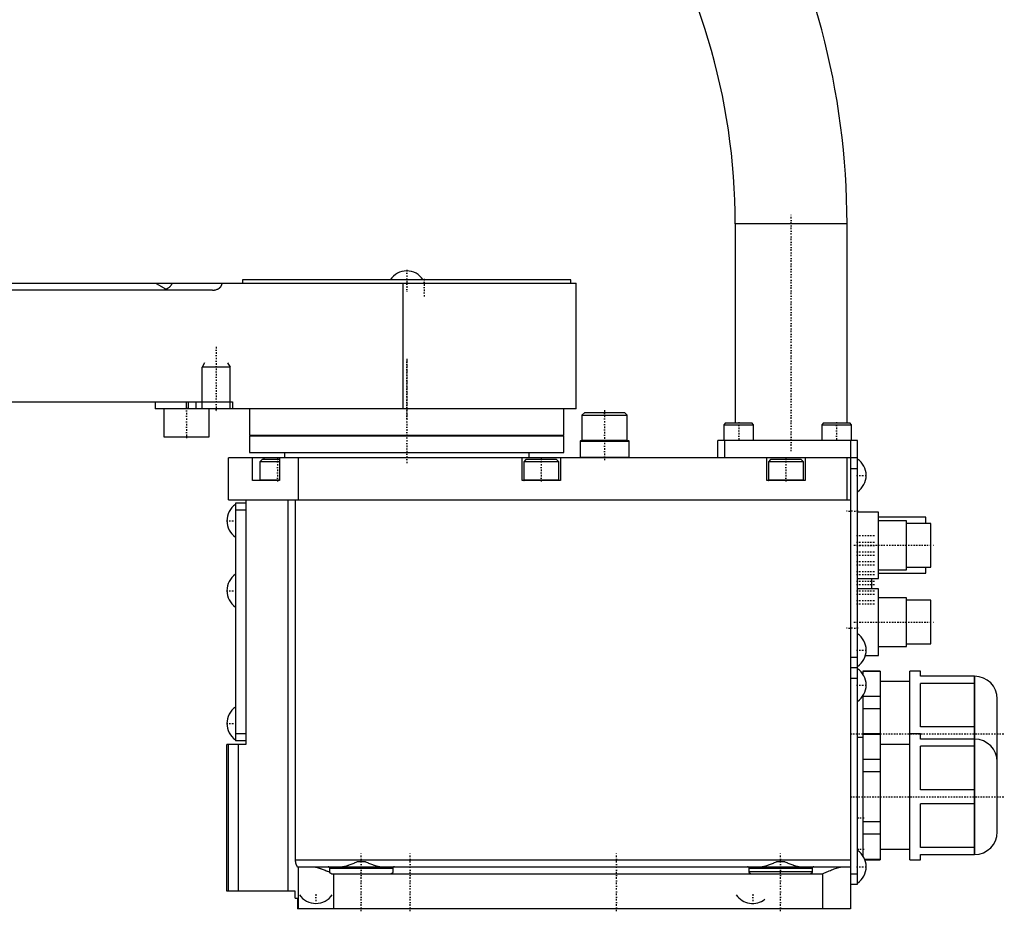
# Model space of a CAD drawing. Extents: x -392 to 171, y -1 to 595.
# Tile 2 of 3: x -111 to 171, y -1 to 254. Entities that reach past the tile are written whole.
import ezdxf

# ---------------------------------------------------------------- set-up
doc = ezdxf.new("R2010")
doc.units = 0
doc.linetypes.add('CENTER', pattern=[1.5, 0.45, -0.5, 0.05, -0.5])
for name, color, linetype in [('AM_0', 7, 'CONTINUOUS'), ('AM_10', 7, 'CONTINUOUS'), ('AM_7', 7, 'CENTER')]:
    doc.layers.add(name, color=color, linetype=linetype)

msp = doc.modelspace()

# ---------------------------------------------------------------- linework, layer by layer
at = {"layer": 'AM_0', "color": 7, "linetype": 'CONTINUOUS'}
for p, q in [((94, 196), (94, 139)), ((126, 196), (94, 196)), ((126, 139), (126, 196)), ((-264, 179), (48.5, 179)), ((-47, 180), (-47, 179)), ((47, 180), (-47, 180)), ((-0.99, 143), (-0.99, 179)), ((47, 179), (47, 180)), ((48.5, 145), (48.5, 179)), ((-55.54, 177), (-175.82, 177)), ((-211.47, 145), (-49.88, 145)), ((-72, 145), (-72, 143)), ((-63, 143), (-63, 145)), ((-62.56, 145), (-62.56, 143)), ((-60.22, 143), (-60.22, 145)), ((-49.88, 145), (-49.88, 143)), ((48.48, 145), (48.5, 145)), ((48.48, 143), (48.48, 145)), ((48.48, 143), (-72, 143)), ((-69.5, 143), (-69.5, 135)), ((-56.5, 135), (-56.5, 143)), ((-45, 143), (-45, 135.5)), ((45, 135.5), (45, 143)), ((50.92, 142), (50.12, 141.2)), ((50.12, 141.2), (50.12, 134.1)), ((50.12, 141.2), (63.12, 141.2)), ((50.92, 142), (62.32, 142)), ((63.12, 141.2), (62.32, 142)), ((63.12, 134.1), (63.12, 141.2)), ((91.25, 139), (90.75, 138.5)), ((90.75, 138.5), (90.75, 134.1)), ((90.75, 138.5), (99.25, 138.5)), ((91.25, 139), (98.75, 139)), ((99.25, 138.5), (98.75, 139)), ((99.25, 134.1), (99.25, 138.5)), ((119.25, 139), (118.75, 138.5)), ((118.75, 138.5), (118.75, 134.1)), ((118.75, 138.5), (127.25, 138.5)), ((119.25, 139), (126.75, 139)), ((127.25, 138.5), (126.75, 139)), ((127.25, 134.1), (127.25, 138.5)), ((-45, 135.5), (45, 135.5)), ((-45, 135.3), (-45, 130.5)), ((-45, 135.3), (45, 135.3)), ((-41, 135.5), (-41, 135.3)), ((41, 135.3), (41, 135.5)), ((45, 130.5), (45, 135.3)), ((-69.5, 135), (-56.5, 135)), ((49.82, 134), (49.62, 133.8)), ((49.62, 133.8), (49.62, 129.2)), ((49.62, 133.8), (63.62, 133.8)), ((49.82, 134), (63.42, 134)), ((50.12, 134.1), (50.22, 134)), ((50.12, 134.1), (63.12, 134.1)), ((63.03, 134), (63.12, 134.1)), ((63.62, 133.8), (63.42, 134)), ((63.62, 129.2), (63.62, 133.8)), ((89, 129), (89, 134)), ((129, 134), (89, 134)), ((90.75, 134.1), (99.25, 134.1)), ((91, 129), (91, 134)), ((118.75, 134.1), (127.25, 134.1)), ((127, 134), (127, 0)), ((129, 7), (129, 134)), ((-45, 130.5), (45, 130.5)), ((-35, 130.5), (-35, 129)), ((35, 129), (35, 130.5)), ((-51, 117), (-51, 129)), ((129, 129), (-51, 129)), ((-44.14, 122.5), (-44.14, 129)), ((-41.4, 128.5), (-42, 127.9)), ((-42, 127.9), (-42, 122.6)), ((-36.36, 127.9), (-42, 127.9)), ((-36.36, 128.5), (-41.4, 128.5)), ((-40.89, 129), (-40.89, 128.5)), ((-36.36, 129), (-36.36, 122.5)), ((-31, 117), (-31, 129)), ((33, 122.5), (33, 129)), ((34.1, 128.5), (33.5, 127.9)), ((33.5, 127.9), (33.5, 122.6)), ((43.5, 127.9), (33.5, 127.9)), ((42.9, 128.5), (34.1, 128.5)), ((43.5, 127.9), (42.9, 128.5)), ((43.5, 122.6), (43.5, 127.9)), ((44, 129), (44, 122.5)), ((49.62, 129.2), (49.82, 129)), ((49.62, 129.2), (63.62, 129.2)), ((63.42, 129), (63.62, 129.2)), ((103, 122.5), (103, 129)), ((104.1, 128.5), (103.5, 127.9)), ((103.5, 127.9), (103.5, 122.6)), ((113.5, 127.9), (103.5, 127.9)), ((112.9, 128.5), (104.1, 128.5)), ((113.5, 127.9), (112.9, 128.5)), ((113.5, 122.6), (113.5, 127.9)), ((114, 129), (114, 122.5)), ((126, 117), (126, 129)), ((127, 126), (129, 126)), ((-36.36, 122.5), (-44.14, 122.5)), ((-36.36, 122.6), (-42, 122.6)), ((44, 122.5), (33, 122.5)), ((43.5, 122.6), (33.5, 122.6)), ((114, 122.5), (103, 122.5)), ((113.5, 122.6), (103.5, 122.6)), ((-51, 117), (127, 117)), ((-46, 116), (-49, 116)), ((-49, 116), (-49, 48)), ((-46, 117), (-46, 47)), ((-33.91, 5), (-33.91, 117)), ((-31.9, 117), (-31.9, 14)), ((-46, 114), (-49, 114)), ((135, 113.5), (129, 113.5)), ((135, 94.5), (135, 113.5)), ((148.5, 112), (135, 112)), ((143, 111), (135, 111)), ((143, 97), (143, 111)), ((150, 110.25), (143, 110.25)), ((148.5, 110.25), (148.5, 112)), ((150, 97.75), (150, 110.25)), ((135, 97), (143, 97)), ((135, 96), (148.5, 96)), ((143, 97.75), (150, 97.75)), ((148.5, 96), (148.5, 97.75)), ((129, 94.5), (135, 94.5)), ((133.1, 91.5), (133.1, 94.5)), ((135, 91.5), (129, 91.5)), ((135, 72.5), (135, 91.5)), ((143, 89), (135, 89)), ((143, 75), (143, 89)), ((150, 88.25), (143, 88.25)), ((150, 75.75), (150, 88.25)), ((135, 75), (143, 75)), ((143, 75.75), (150, 75.75)), ((127, 72), (129, 72)), ((131.27, 72.5), (135, 72.5)), ((127, 69), (129, 69)), ((135.5, 68), (130.5, 68)), ((130.5, 68), (130.5, 67.17)), ((135.5, 67.89), (130.5, 67.89)), ((135.5, 68), (135.5, 14)), ((147, 68), (144, 68)), ((144, 14), (144, 68)), ((147, 66.5), (147, 68)), ((127, 66), (129, 66)), ((144, 65), (135.5, 65)), ((162.51, 66.5), (147, 66.5)), ((162.47, 66.5), (162.47, 15.5)), ((162.51, 15.5), (162.51, 66.5)), ((147, 52.02), (147, 64.48)), ((162.47, 64.48), (147, 64.48)), ((130.5, 60.83), (130.5, 15.17)), ((135.5, 60.69), (130.5, 60.69)), ((169, 21.99), (169, 60.01)), ((135.5, 57.19), (130.5, 57.19)), ((162.47, 52.02), (147, 52.02)), ((-46, 50), (-49, 50)), ((-46, 48), (-49, 48)), ((130.5, 49), (129, 49)), ((135.5, 50), (130.5, 50)), ((135.5, 49.89), (130.5, 49.89)), ((147, 50), (144, 50)), ((147, 48.5), (147, 50)), ((162.51, 48.5), (147, 48.5)), ((-51.5, 5), (-51.5, 47)), ((-46, 47), (-51.5, 47)), ((-51.04, 5), (-51.04, 47)), ((-48.13, 5), (-48.13, 47)), ((144, 47), (135.5, 47)), ((162.47, 46.48), (147, 46.48)), ((147, 34.02), (147, 46.48)), ((135.5, 42.69), (130.5, 42.69)), ((135.5, 39.19), (130.5, 39.19)), ((162.47, 34.02), (147, 34.02)), ((162.47, 29.98), (147, 29.98)), ((147, 17.52), (147, 29.98)), ((135.5, 24.81), (130.5, 24.81)), ((135.5, 21.31), (130.5, 21.31)), ((135.5, 17), (144, 17)), ((162.47, 17.52), (147, 17.52)), ((135.5, 14.11), (131.06, 14.11)), ((147, 15.5), (162.51, 15.5)), ((147, 14), (147, 15.5)), ((-31.9, 14), (127, 14)), ((-31.23, 12), (127, 12)), ((-31, 0), (-31, 12)), ((-4, 11.5), (-22, 11.5)), ((-22, 10.5), (-22, 11.5)), ((-14.1, 13.5), (-11.9, 13.5)), ((-4, 11.5), (-4, 10.5)), ((116, 11.5), (98, 11.5)), ((98, 10.5), (98, 11.5)), ((105.9, 13.5), (108.1, 13.5)), ((116, 11.5), (116, 10.5)), ((131.11, 14), (135.5, 14)), ((144, 14), (147, 14)), ((-21.5, 10), (119, 10)), ((-21, 10), (-21, 0)), ((116, 10.5), (98, 10.5)), ((119, 10), (119, 0)), ((127, 10), (129, 10)), ((127, 7), (129, 7)), ((-31.9, 5), (-51.5, 5)), ((-31.9, 3), (-31.9, 5)), ((-31.9, 3), (-31.3, 3)), ((-31.3, 3), (-31.3, 0)), ((127, 0), (-31.3, 0))]:
    msp.add_line(p, q, dxfattribs=at)
for points in [[(-71.77, 179, 0), (-71.69, 178.95, 0), (-71.52, 178.84, 0), (-71.36, 178.74, 0), (-71.27, 178.69, 0), (-71.19, 178.63, 0), (-71.02, 178.53, 0), (-70.85, 178.42, 0), (-70.68, 178.32, 0), (-70.51, 178.21, 0), (-70.35, 178.11, 0), (-70.26, 178.06, 0), (-70.18, 178.01, 0), (-70.01, 177.92, 0), (-69.85, 177.82, 0), (-69.69, 177.73, 0), (-69.53, 177.64, 0), (-69.37, 177.56, 0), (-69.29, 177.52, 0), (-69.21, 177.48, 0), (-69.06, 177.4, 0), (-68.91, 177.33, 0), (-68.83, 177.3, 0)], [(-68.83, 177.3, 0), (-68.77, 177.33, 0), (-68.64, 177.39, 0), (-68.51, 177.47, 0), (-68.45, 177.5, 0), (-68.38, 177.54, 0), (-68.26, 177.62, 0), (-68.15, 177.71, 0), (-68.03, 177.8, 0), (-67.92, 177.89, 0), (-67.81, 177.99, 0), (-67.76, 178.04, 0), (-67.71, 178.09, 0), (-67.61, 178.19, 0), (-67.52, 178.3, 0), (-67.43, 178.4, 0), (-67.35, 178.51, 0), (-67.27, 178.62, 0), (-67.24, 178.67, 0), (-67.2, 178.73, 0), (-67.14, 178.84, 0), (-67.1, 178.91, 0), (-67.09, 178.93, 0), (-67.08, 178.95, 0), (-67.08, 178.96, 0), (-67.08, 178.96, 0), (-67.08, 178.96, 0), (-67.08, 178.96, 0), (-67.08, 178.97, 0), (-67.08, 178.97, 0), (-67.07, 178.97, 0), (-67.07, 178.97, 0), (-67.07, 178.97, 0), (-67.07, 178.98, 0), (-67.07, 178.98, 0), (-67.07, 178.98, 0), (-67.07, 178.98, 0), (-67.07, 178.98, 0), (-67.07, 178.99, 0), (-67.07, 178.99, 0), (-67.07, 178.99, 0), (-67.07, 178.99, 0), (-67.07, 178.99, 0), (-67.07, 178.99, 0), (-67.07, 178.99, 0), (-67.07, 178.99, 0), (-67.07, 178.99, 0), (-67.07, 178.99, 0), (-67.07, 179, 0), (-67.07, 179, 0), (-67.07, 179, 0), (-67.07, 179, 0), (-67.07, 179, 0), (-67.07, 179, 0), (-67.07, 179, 0), (-67.07, 179, 0), (-67.07, 179, 0), (-67.07, 179, 0), (-67.07, 179, 0), (-67.07, 179, 0), (-67.07, 179, 0), (-67.07, 179, 0), (-67.07, 179, 0), (-67.07, 179, 0), (-67.07, 179, 0)], [(-55.54, 177, 0), (-55.44, 177, 0), (-55.24, 177.01, 0), (-55.03, 177.04, 0), (-54.92, 177.05, 0), (-54.82, 177.07, 0), (-54.61, 177.12, 0), (-54.42, 177.18, 0), (-54.24, 177.25, 0), (-54.12, 177.3, 0), (-54.09, 177.31, 0), (-54.06, 177.33, 0), (-54.04, 177.34, 0), (-54.03, 177.34, 0), (-54, 177.36, 0), (-53.97, 177.38, 0), (-53.93, 177.39, 0), (-53.9, 177.41, 0), (-53.87, 177.43, 0), (-53.86, 177.44, 0), (-53.84, 177.45, 0), (-53.81, 177.47, 0), (-53.78, 177.48, 0), (-53.77, 177.49, 0), (-53.75, 177.5, 0), (-53.72, 177.52, 0), (-53.7, 177.54, 0), (-53.68, 177.55, 0), (-53.67, 177.56, 0), (-53.64, 177.58, 0), (-53.61, 177.6, 0), (-53.59, 177.62, 0), (-53.56, 177.64, 0), (-53.53, 177.66, 0), (-53.52, 177.67, 0), (-53.51, 177.68, 0), (-53.48, 177.7, 0), (-53.46, 177.73, 0), (-53.43, 177.75, 0), (-53.41, 177.77, 0), (-53.38, 177.8, 0), (-53.37, 177.81, 0), (-53.36, 177.82, 0), (-53.34, 177.85, 0), (-53.31, 177.87, 0), (-53.29, 177.9, 0), (-53.26, 177.92, 0), (-53.24, 177.95, 0), (-53.23, 177.96, 0), (-53.22, 177.98, 0), (-53.2, 178, 0), (-53.18, 178.03, 0), (-53.15, 178.06, 0), (-53.13, 178.09, 0), (-53.11, 178.12, 0), (-53.11, 178.13, 0), (-53.1, 178.15, 0), (-53.08, 178.18, 0), (-53.06, 178.2, 0), (-53.04, 178.23, 0), (-53.03, 178.26, 0), (-53.01, 178.29, 0), (-53, 178.31, 0), (-53, 178.32, 0), (-52.98, 178.35, 0), (-52.97, 178.38, 0), (-52.96, 178.4, 0), (-52.96, 178.41, 0), (-52.94, 178.44, 0), (-52.93, 178.48, 0), (-52.92, 178.49, 0), (-52.92, 178.51, 0), (-52.91, 178.54, 0), (-52.9, 178.58, 0), (-52.89, 178.61, 0), (-52.88, 178.64, 0), (-52.87, 178.68, 0), (-52.87, 178.69, 0), (-52.86, 178.71, 0), (-52.86, 178.75, 0), (-52.85, 178.78, 0), (-52.85, 178.82, 0), (-52.84, 178.85, 0), (-52.84, 178.88, 0), (-52.84, 178.9, 0), (-52.84, 178.92, 0), (-52.84, 178.95, 0), (-52.83, 178.98, 0), (-52.83, 179, 0)], [(-68.83, 177.3, 0), (-68.85, 177.28, 0), (-68.89, 177.25, 0), (-68.94, 177.22, 0), (-68.96, 177.21, 0), (-68.98, 177.19, 0), (-69.02, 177.17, 0), (-69.06, 177.14, 0), (-69.1, 177.12, 0), (-69.15, 177.1, 0), (-69.19, 177.08, 0), (-69.21, 177.07, 0), (-69.23, 177.07, 0), (-69.28, 177.05, 0), (-69.32, 177.04, 0), (-69.36, 177.03, 0), (-69.41, 177.02, 0), (-69.45, 177.01, 0), (-69.47, 177.01, 0), (-69.5, 177.01, 0), (-69.54, 177, 0), (-69.58, 177, 0), (-69.61, 177, 0)], [(-31.9, 14, 0), (-31.9, 13.99, 0), (-31.9, 13.96, 0), (-31.9, 13.93, 0), (-31.9, 13.91, 0), (-31.9, 13.9, 0), (-31.9, 13.87, 0), (-31.89, 13.84, 0), (-31.89, 13.81, 0), (-31.89, 13.78, 0), (-31.89, 13.75, 0), (-31.89, 13.74, 0), (-31.89, 13.72, 0), (-31.89, 13.69, 0), (-31.88, 13.67, 0), (-31.88, 13.64, 0), (-31.88, 13.61, 0), (-31.88, 13.58, 0), (-31.88, 13.56, 0), (-31.87, 13.55, 0), (-31.87, 13.52, 0), (-31.87, 13.49, 0), (-31.87, 13.48, 0), (-31.86, 13.46, 0), (-31.86, 13.43, 0), (-31.86, 13.4, 0), (-31.85, 13.39, 0), (-31.85, 13.38, 0), (-31.85, 13.35, 0), (-31.84, 13.32, 0), (-31.84, 13.29, 0), (-31.83, 13.26, 0), (-31.83, 13.24, 0), (-31.83, 13.22, 0), (-31.82, 13.21, 0), (-31.82, 13.18, 0), (-31.81, 13.15, 0), (-31.81, 13.13, 0), (-31.8, 13.1, 0), (-31.8, 13.07, 0), (-31.79, 13.06, 0), (-31.79, 13.05, 0), (-31.79, 13.02, 0), (-31.78, 13, 0), (-31.77, 12.97, 0), (-31.77, 12.94, 0), (-31.76, 12.92, 0), (-31.76, 12.91, 0), (-31.75, 12.9, 0), (-31.75, 12.87, 0), (-31.74, 12.85, 0), (-31.73, 12.82, 0), (-31.73, 12.8, 0), (-31.72, 12.78, 0), (-31.72, 12.77, 0), (-31.71, 12.75, 0), (-31.7, 12.73, 0), (-31.7, 12.71, 0), (-31.69, 12.69, 0), (-31.68, 12.67, 0), (-31.68, 12.65, 0), (-31.67, 12.64, 0), (-31.67, 12.63, 0), (-31.66, 12.61, 0), (-31.65, 12.59, 0), (-31.65, 12.58, 0), (-31.65, 12.57, 0), (-31.64, 12.55, 0), (-31.63, 12.53, 0), (-31.63, 12.52, 0), (-31.62, 12.51, 0), (-31.61, 12.49, 0), (-31.61, 12.47, 0), (-31.6, 12.45, 0), (-31.59, 12.44, 0), (-31.58, 12.42, 0), (-31.58, 12.41, 0), (-31.58, 12.4, 0), (-31.57, 12.38, 0), (-31.56, 12.37, 0), (-31.55, 12.35, 0), (-31.54, 12.33, 0), (-31.53, 12.32, 0), (-31.53, 12.31, 0), (-31.53, 12.3, 0), (-31.52, 12.29, 0), (-31.51, 12.27, 0), (-31.5, 12.26, 0), (-31.49, 12.24, 0), (-31.48, 12.23, 0), (-31.48, 12.22, 0), (-31.48, 12.22, 0), (-31.47, 12.2, 0), (-31.46, 12.19, 0), (-31.45, 12.18, 0), (-31.44, 12.17, 0), (-31.43, 12.16, 0), (-31.43, 12.15, 0), (-31.43, 12.14, 0), (-31.42, 12.13, 0), (-31.41, 12.12, 0), (-31.4, 12.11, 0), (-31.39, 12.1, 0), (-31.39, 12.1, 0), (-31.38, 12.09, 0), (-31.38, 12.09, 0), (-31.37, 12.08, 0), (-31.36, 12.07, 0), (-31.36, 12.07, 0), (-31.35, 12.06, 0), (-31.35, 12.06, 0), (-31.34, 12.05, 0), (-31.33, 12.05, 0), (-31.33, 12.04, 0), (-31.32, 12.04, 0), (-31.32, 12.03, 0), (-31.31, 12.03, 0), (-31.3, 12.02, 0), (-31.29, 12.02, 0), (-31.29, 12.02, 0), (-31.29, 12.01, 0), (-31.28, 12.01, 0), (-31.27, 12.01, 0), (-31.27, 12.01, 0), (-31.26, 12, 0), (-31.25, 12, 0), (-31.25, 12, 0), (-31.25, 12, 0), (-31.24, 12, 0), (-31.23, 12, 0), (-31.23, 12, 0)], [(-27, 12, 0), (-26.88, 12, 0), (-26.63, 11.98, 0), (-26.37, 11.95, 0), (-26.25, 11.93, 0), (-26.11, 11.91, 0), (-25.85, 11.86, 0), (-25.58, 11.79, 0), (-25.31, 11.72, 0), (-25.03, 11.63, 0), (-24.75, 11.54, 0), (-24.61, 11.5, 0), (-24.46, 11.45, 0), (-24.18, 11.34, 0), (-23.89, 11.23, 0), (-23.6, 11.12, 0), (-23.31, 11, 0), (-23.02, 10.88, 0), (-22.87, 10.82, 0), (-22.72, 10.76, 0), (-22.43, 10.63, 0), (-22.14, 10.51, 0), (-22, 10.44, 0)], [(-22, 11.5, 0), (-22, 11.5, 0), (-22, 11.51, 0), (-22, 11.52, 0), (-22, 11.53, 0), (-22, 11.53, 0), (-22, 11.54, 0), (-22, 11.55, 0), (-22, 11.56, 0), (-22, 11.57, 0), (-22.01, 11.58, 0), (-22.01, 11.58, 0), (-22.01, 11.58, 0), (-22.01, 11.59, 0), (-22.01, 11.6, 0), (-22.02, 11.63, 0), (-22.02, 11.65, 0), (-22.03, 11.68, 0), (-22.05, 11.72, 0), (-22.07, 11.76, 0), (-22.1, 11.8, 0), (-22.13, 11.83, 0), (-22.16, 11.86, 0), (-22.17, 11.88, 0), (-22.19, 11.89, 0), (-22.22, 11.92, 0), (-22.26, 11.94, 0), (-22.29, 11.96, 0), (-22.33, 11.97, 0), (-22.37, 11.98, 0), (-22.39, 11.99, 0), (-22.41, 11.99, 0), (-22.44, 12, 0), (-22.48, 12, 0), (-22.5, 12, 0)], [(-18.83, 12, 0), (-18.72, 12, 0), (-18.48, 12.02, 0), (-18.24, 12.05, 0), (-18.12, 12.06, 0), (-18, 12.09, 0), (-17.75, 12.14, 0), (-17.49, 12.2, 0), (-17.23, 12.27, 0), (-16.97, 12.35, 0), (-16.71, 12.44, 0), (-16.57, 12.48, 0), (-16.44, 12.53, 0), (-16.17, 12.63, 0), (-15.89, 12.73, 0), (-15.62, 12.84, 0), (-15.34, 12.96, 0), (-15.07, 13.07, 0), (-14.93, 13.13, 0), (-14.79, 13.19, 0), (-14.51, 13.32, 0), (-14.23, 13.44, 0), (-14.1, 13.5, 0)], [(-11.9, 13.5, 0), (-11.77, 13.44, 0), (-11.49, 13.32, 0), (-11.21, 13.19, 0), (-11.07, 13.13, 0), (-10.93, 13.07, 0), (-10.66, 12.96, 0), (-10.38, 12.84, 0), (-10.11, 12.73, 0), (-9.83, 12.63, 0), (-9.56, 12.53, 0), (-9.43, 12.48, 0), (-9.29, 12.44, 0), (-9.03, 12.35, 0), (-8.77, 12.27, 0), (-8.51, 12.2, 0), (-8.25, 12.14, 0), (-8, 12.09, 0), (-7.88, 12.06, 0), (-7.76, 12.05, 0), (-7.52, 12.02, 0), (-7.28, 12, 0), (-7.17, 12, 0)], [(-3.5, 12, 0), (-3.52, 12, 0), (-3.56, 12, 0), (-3.59, 11.99, 0), (-3.61, 11.99, 0), (-3.63, 11.98, 0), (-3.67, 11.97, 0), (-3.71, 11.96, 0), (-3.74, 11.94, 0), (-3.78, 11.92, 0), (-3.81, 11.89, 0), (-3.83, 11.88, 0), (-3.84, 11.86, 0), (-3.87, 11.83, 0), (-3.9, 11.8, 0), (-3.93, 11.76, 0), (-3.95, 11.72, 0), (-3.97, 11.68, 0), (-3.98, 11.65, 0), (-3.98, 11.63, 0), (-3.99, 11.6, 0), (-3.99, 11.59, 0), (-3.99, 11.58, 0), (-3.99, 11.58, 0), (-3.99, 11.58, 0), (-4, 11.57, 0), (-4, 11.56, 0), (-4, 11.55, 0), (-4, 11.54, 0), (-4, 11.53, 0), (-4, 11.53, 0), (-4, 11.52, 0), (-4, 11.51, 0), (-4, 11.5, 0), (-4, 11.5, 0)], [(98, 11.5, 0), (98, 11.5, 0), (98, 11.51, 0), (98, 11.52, 0), (98, 11.53, 0), (98, 11.53, 0), (98, 11.54, 0), (98, 11.55, 0), (98, 11.56, 0), (98, 11.57, 0), (97.99, 11.58, 0), (97.99, 11.58, 0), (97.99, 11.58, 0), (97.99, 11.59, 0), (97.99, 11.6, 0), (97.98, 11.63, 0), (97.98, 11.65, 0), (97.97, 11.68, 0), (97.95, 11.72, 0), (97.93, 11.76, 0), (97.9, 11.8, 0), (97.87, 11.83, 0), (97.84, 11.86, 0), (97.83, 11.88, 0), (97.81, 11.89, 0), (97.78, 11.92, 0), (97.74, 11.94, 0), (97.71, 11.96, 0), (97.67, 11.97, 0), (97.63, 11.98, 0), (97.61, 11.99, 0), (97.59, 11.99, 0), (97.56, 12, 0), (97.52, 12, 0), (97.5, 12, 0)], [(101.17, 12, 0), (101.28, 12, 0), (101.52, 12.02, 0), (101.76, 12.05, 0), (101.88, 12.06, 0), (102, 12.09, 0), (102.25, 12.14, 0), (102.51, 12.2, 0), (102.77, 12.27, 0), (103.03, 12.35, 0), (103.29, 12.44, 0), (103.43, 12.48, 0), (103.56, 12.53, 0), (103.83, 12.63, 0), (104.11, 12.73, 0), (104.38, 12.84, 0), (104.66, 12.96, 0), (104.93, 13.07, 0), (105.07, 13.13, 0), (105.21, 13.19, 0), (105.49, 13.32, 0), (105.77, 13.44, 0), (105.9, 13.5, 0)], [(108.1, 13.5, 0), (108.23, 13.44, 0), (108.51, 13.32, 0), (108.79, 13.19, 0), (108.93, 13.13, 0), (109.07, 13.07, 0), (109.34, 12.96, 0), (109.62, 12.84, 0), (109.89, 12.73, 0), (110.17, 12.63, 0), (110.44, 12.53, 0), (110.57, 12.48, 0), (110.71, 12.44, 0), (110.97, 12.35, 0), (111.23, 12.27, 0), (111.49, 12.2, 0), (111.75, 12.14, 0), (112, 12.09, 0), (112.12, 12.06, 0), (112.24, 12.05, 0), (112.48, 12.02, 0), (112.72, 12, 0), (112.83, 12, 0)], [(116.5, 12, 0), (116.48, 12, 0), (116.44, 12, 0), (116.41, 11.99, 0), (116.39, 11.99, 0), (116.37, 11.98, 0), (116.33, 11.97, 0), (116.29, 11.96, 0), (116.26, 11.94, 0), (116.22, 11.92, 0), (116.19, 11.89, 0), (116.17, 11.88, 0), (116.16, 11.86, 0), (116.13, 11.83, 0), (116.1, 11.8, 0), (116.07, 11.76, 0), (116.05, 11.72, 0), (116.03, 11.68, 0), (116.02, 11.65, 0), (116.02, 11.63, 0), (116.01, 11.6, 0), (116.01, 11.59, 0), (116.01, 11.58, 0), (116.01, 11.58, 0), (116.01, 11.58, 0), (116, 11.57, 0), (116, 11.56, 0), (116, 11.55, 0), (116, 11.54, 0), (116, 11.53, 0), (116, 11.53, 0), (116, 11.52, 0), (116, 11.51, 0), (116, 11.5, 0), (116, 11.5, 0)], [(119, 10, 0), (119.17, 10.07, 0), (119.5, 10.23, 0), (119.85, 10.38, 0), (120.02, 10.45, 0), (120.19, 10.53, 0), (120.54, 10.68, 0), (120.89, 10.83, 0), (121.24, 10.97, 0), (121.58, 11.12, 0), (121.93, 11.25, 0), (122.1, 11.32, 0), (122.28, 11.38, 0), (122.62, 11.5, 0), (122.95, 11.61, 0), (123.29, 11.71, 0), (123.61, 11.8, 0), (123.93, 11.87, 0), (124.09, 11.91, 0), (124.25, 11.93, 0), (124.55, 11.97, 0), (124.73, 11.99, 0), (124.78, 11.99, 0), (124.83, 12, 0), (124.85, 12, 0), (124.88, 12, 0), (124.93, 12, 0), (124.98, 12, 0), (125, 12, 0)], [(-22, 10.44, 0), (-22, 10.45, 0), (-22, 10.47, 0), (-22, 10.49, 0), (-22, 10.5, 0)], [(-21.5, 10, 0), (-21.5, 10, 0), (-21.51, 10, 0), (-21.52, 10, 0), (-21.52, 10, 0), (-21.52, 10, 0), (-21.53, 10, 0), (-21.54, 10, 0), (-21.54, 10, 0), (-21.55, 10, 0), (-21.56, 10, 0), (-21.56, 10, 0), (-21.56, 10, 0), (-21.57, 10, 0), (-21.58, 10.01, 0), (-21.58, 10.01, 0), (-21.59, 10.01, 0), (-21.6, 10.01, 0), (-21.6, 10.01, 0), (-21.6, 10.01, 0), (-21.61, 10.01, 0), (-21.62, 10.01, 0), (-21.62, 10.01, 0), (-21.62, 10.02, 0), (-21.63, 10.02, 0), (-21.64, 10.02, 0), (-21.64, 10.02, 0), (-21.64, 10.02, 0), (-21.65, 10.02, 0), (-21.65, 10.02, 0), (-21.66, 10.03, 0), (-21.67, 10.03, 0), (-21.67, 10.03, 0), (-21.68, 10.03, 0), (-21.68, 10.03, 0), (-21.69, 10.04, 0), (-21.69, 10.04, 0), (-21.7, 10.04, 0), (-21.71, 10.04, 0), (-21.71, 10.05, 0), (-21.72, 10.05, 0), (-21.72, 10.05, 0), (-21.72, 10.05, 0), (-21.73, 10.06, 0), (-21.74, 10.06, 0), (-21.74, 10.06, 0), (-21.75, 10.07, 0), (-21.75, 10.07, 0), (-21.75, 10.07, 0), (-21.76, 10.07, 0), (-21.77, 10.08, 0), (-21.77, 10.08, 0), (-21.78, 10.08, 0), (-21.78, 10.09, 0), (-21.79, 10.09, 0), (-21.79, 10.09, 0), (-21.79, 10.1, 0), (-21.8, 10.1, 0), (-21.8, 10.1, 0), (-21.81, 10.11, 0), (-21.82, 10.11, 0), (-21.82, 10.11, 0), (-21.82, 10.12, 0), (-21.83, 10.12, 0), (-21.83, 10.12, 0), (-21.83, 10.13, 0), (-21.84, 10.13, 0), (-21.84, 10.13, 0), (-21.85, 10.14, 0), (-21.85, 10.14, 0), (-21.85, 10.14, 0), (-21.85, 10.15, 0), (-21.86, 10.15, 0), (-21.86, 10.16, 0), (-21.87, 10.16, 0), (-21.87, 10.17, 0), (-21.87, 10.17, 0), (-21.88, 10.17, 0), (-21.88, 10.18, 0), (-21.89, 10.18, 0), (-21.89, 10.19, 0), (-21.89, 10.19, 0), (-21.9, 10.2, 0), (-21.9, 10.2, 0), (-21.9, 10.2, 0), (-21.91, 10.21, 0), (-21.91, 10.21, 0), (-21.91, 10.22, 0), (-21.92, 10.22, 0), (-21.92, 10.23, 0), (-21.92, 10.23, 0), (-21.92, 10.24, 0), (-21.93, 10.24, 0), (-21.93, 10.25, 0), (-21.93, 10.25, 0), (-21.94, 10.26, 0), (-21.94, 10.27, 0), (-21.94, 10.27, 0), (-21.94, 10.27, 0), (-21.95, 10.28, 0), (-21.95, 10.28, 0), (-21.95, 10.29, 0), (-21.96, 10.3, 0), (-21.96, 10.3, 0), (-21.96, 10.31, 0), (-21.96, 10.31, 0), (-21.96, 10.32, 0), (-21.97, 10.32, 0), (-21.97, 10.32, 0), (-21.97, 10.33, 0), (-21.97, 10.33, 0), (-21.97, 10.34, 0), (-21.98, 10.34, 0), (-21.98, 10.35, 0), (-21.98, 10.35, 0), (-21.98, 10.36, 0), (-21.98, 10.37, 0), (-21.98, 10.37, 0), (-21.99, 10.38, 0), (-21.99, 10.38, 0), (-21.99, 10.39, 0), (-21.99, 10.39, 0), (-21.99, 10.4, 0), (-21.99, 10.41, 0), (-21.99, 10.41, 0), (-21.99, 10.42, 0), (-21.99, 10.42, 0), (-21.99, 10.43, 0), (-22, 10.43, 0), (-22, 10.44, 0), (-22, 10.44, 0)], [(-4, 10.5, 0), (-4, 10.5, 0), (-4, 10.49, 0), (-4, 10.48, 0), (-4, 10.48, 0), (-4, 10.48, 0), (-4, 10.47, 0), (-4, 10.46, 0), (-4, 10.46, 0), (-4, 10.45, 0), (-4, 10.44, 0), (-4, 10.44, 0), (-4, 10.43, 0), (-4.01, 10.43, 0), (-4.01, 10.42, 0), (-4.01, 10.41, 0), (-4.01, 10.41, 0), (-4.01, 10.4, 0), (-4.01, 10.4, 0), (-4.01, 10.39, 0), (-4.01, 10.38, 0), (-4.02, 10.38, 0), (-4.02, 10.37, 0), (-4.02, 10.37, 0), (-4.02, 10.36, 0), (-4.02, 10.36, 0), (-4.02, 10.35, 0), (-4.02, 10.35, 0), (-4.03, 10.34, 0), (-4.03, 10.34, 0), (-4.03, 10.33, 0), (-4.03, 10.32, 0), (-4.04, 10.31, 0), (-4.04, 10.31, 0), (-4.04, 10.31, 0), (-4.04, 10.3, 0), (-4.04, 10.29, 0), (-4.05, 10.29, 0), (-4.05, 10.28, 0), (-4.05, 10.27, 0), (-4.06, 10.27, 0), (-4.06, 10.27, 0), (-4.06, 10.26, 0), (-4.06, 10.25, 0), (-4.07, 10.25, 0), (-4.07, 10.24, 0), (-4.08, 10.24, 0), (-4.08, 10.23, 0), (-4.08, 10.23, 0), (-4.08, 10.22, 0), (-4.09, 10.22, 0), (-4.09, 10.21, 0), (-4.1, 10.21, 0), (-4.1, 10.2, 0), (-4.1, 10.2, 0), (-4.1, 10.19, 0), (-4.11, 10.19, 0), (-4.11, 10.18, 0), (-4.12, 10.18, 0), (-4.12, 10.17, 0), (-4.13, 10.17, 0), (-4.13, 10.16, 0), (-4.13, 10.16, 0), (-4.14, 10.16, 0), (-4.14, 10.15, 0), (-4.14, 10.15, 0), (-4.15, 10.15, 0), (-4.15, 10.14, 0), (-4.16, 10.14, 0), (-4.16, 10.13, 0), (-4.16, 10.13, 0), (-4.17, 10.13, 0), (-4.17, 10.12, 0), (-4.18, 10.12, 0), (-4.18, 10.11, 0), (-4.19, 10.11, 0), (-4.19, 10.11, 0), (-4.2, 10.1, 0), (-4.2, 10.1, 0), (-4.21, 10.09, 0), (-4.21, 10.09, 0), (-4.22, 10.09, 0), (-4.23, 10.08, 0), (-4.23, 10.08, 0), (-4.23, 10.08, 0), (-4.24, 10.07, 0), (-4.24, 10.07, 0), (-4.25, 10.07, 0), (-4.26, 10.06, 0), (-4.26, 10.06, 0), (-4.27, 10.06, 0), (-4.27, 10.06, 0), (-4.28, 10.05, 0), (-4.28, 10.05, 0), (-4.29, 10.05, 0), (-4.3, 10.04, 0), (-4.3, 10.04, 0), (-4.31, 10.04, 0), (-4.31, 10.04, 0), (-4.32, 10.03, 0), (-4.32, 10.03, 0), (-4.33, 10.03, 0), (-4.34, 10.03, 0), (-4.35, 10.02, 0), (-4.35, 10.02, 0), (-4.35, 10.02, 0), (-4.36, 10.02, 0), (-4.37, 10.02, 0), (-4.37, 10.02, 0), (-4.37, 10.02, 0), (-4.38, 10.01, 0), (-4.39, 10.01, 0), (-4.39, 10.01, 0), (-4.4, 10.01, 0), (-4.4, 10.01, 0), (-4.41, 10.01, 0), (-4.42, 10.01, 0), (-4.42, 10.01, 0), (-4.43, 10, 0), (-4.44, 10, 0), (-4.44, 10, 0), (-4.45, 10, 0), (-4.45, 10, 0), (-4.46, 10, 0), (-4.47, 10, 0), (-4.48, 10, 0), (-4.48, 10, 0), (-4.48, 10, 0), (-4.49, 10, 0), (-4.5, 10, 0), (-4.5, 10, 0)], [(98.5, 10, 0), (98.5, 10, 0), (98.49, 10, 0), (98.48, 10, 0), (98.48, 10, 0), (98.48, 10, 0), (98.47, 10, 0), (98.46, 10, 0), (98.45, 10, 0), (98.45, 10, 0), (98.44, 10, 0), (98.44, 10, 0), (98.43, 10, 0), (98.42, 10.01, 0), (98.42, 10.01, 0), (98.41, 10.01, 0), (98.4, 10.01, 0), (98.4, 10.01, 0), (98.39, 10.01, 0), (98.39, 10.01, 0), (98.38, 10.01, 0), (98.37, 10.02, 0), (98.37, 10.02, 0), (98.37, 10.02, 0), (98.36, 10.02, 0), (98.35, 10.02, 0), (98.35, 10.02, 0), (98.35, 10.02, 0), (98.34, 10.03, 0), (98.33, 10.03, 0), (98.32, 10.03, 0), (98.32, 10.03, 0), (98.31, 10.04, 0), (98.31, 10.04, 0), (98.3, 10.04, 0), (98.3, 10.04, 0), (98.29, 10.05, 0), (98.28, 10.05, 0), (98.28, 10.05, 0), (98.27, 10.06, 0), (98.27, 10.06, 0), (98.26, 10.06, 0), (98.26, 10.06, 0), (98.25, 10.07, 0), (98.24, 10.07, 0), (98.24, 10.07, 0), (98.23, 10.08, 0), (98.23, 10.08, 0), (98.23, 10.08, 0), (98.22, 10.09, 0), (98.21, 10.09, 0), (98.21, 10.09, 0), (98.2, 10.1, 0), (98.2, 10.1, 0), (98.19, 10.11, 0), (98.19, 10.11, 0), (98.18, 10.11, 0), (98.18, 10.12, 0), (98.17, 10.12, 0), (98.17, 10.13, 0), (98.16, 10.13, 0), (98.16, 10.13, 0), (98.16, 10.14, 0), (98.15, 10.14, 0), (98.15, 10.15, 0), (98.14, 10.15, 0), (98.14, 10.15, 0), (98.14, 10.16, 0), (98.13, 10.16, 0), (98.13, 10.16, 0), (98.13, 10.17, 0), (98.12, 10.17, 0), (98.12, 10.18, 0), (98.11, 10.18, 0), (98.11, 10.19, 0), (98.1, 10.19, 0), (98.1, 10.2, 0), (98.1, 10.2, 0), (98.1, 10.21, 0), (98.09, 10.21, 0), (98.09, 10.22, 0), (98.08, 10.22, 0), (98.08, 10.23, 0), (98.08, 10.23, 0), (98.08, 10.24, 0), (98.07, 10.24, 0), (98.07, 10.25, 0), (98.06, 10.25, 0), (98.06, 10.26, 0), (98.06, 10.27, 0), (98.06, 10.27, 0), (98.05, 10.27, 0), (98.05, 10.28, 0), (98.05, 10.29, 0), (98.04, 10.29, 0), (98.04, 10.3, 0), (98.04, 10.31, 0), (98.04, 10.31, 0), (98.04, 10.31, 0), (98.03, 10.32, 0), (98.03, 10.33, 0), (98.03, 10.34, 0), (98.03, 10.34, 0), (98.02, 10.35, 0), (98.02, 10.35, 0), (98.02, 10.36, 0), (98.02, 10.36, 0), (98.02, 10.37, 0), (98.02, 10.37, 0), (98.02, 10.38, 0), (98.01, 10.38, 0), (98.01, 10.39, 0), (98.01, 10.4, 0), (98.01, 10.4, 0), (98.01, 10.41, 0), (98.01, 10.41, 0), (98.01, 10.42, 0), (98.01, 10.43, 0), (98, 10.43, 0), (98, 10.44, 0), (98, 10.44, 0), (98, 10.45, 0), (98, 10.46, 0), (98, 10.46, 0), (98, 10.47, 0), (98, 10.48, 0), (98, 10.48, 0), (98, 10.48, 0), (98, 10.49, 0), (98, 10.5, 0), (98, 10.5, 0)], [(116, 10.5, 0), (116, 10.5, 0), (116, 10.49, 0), (116, 10.48, 0), (116, 10.48, 0), (116, 10.48, 0), (116, 10.47, 0), (116, 10.46, 0), (116, 10.46, 0), (116, 10.45, 0), (116, 10.44, 0), (116, 10.44, 0), (116, 10.43, 0), (115.99, 10.43, 0), (115.99, 10.42, 0), (115.99, 10.41, 0), (115.99, 10.41, 0), (115.99, 10.4, 0), (115.99, 10.4, 0), (115.99, 10.39, 0), (115.99, 10.38, 0), (115.98, 10.38, 0), (115.98, 10.37, 0), (115.98, 10.37, 0), (115.98, 10.36, 0), (115.98, 10.36, 0), (115.98, 10.35, 0), (115.98, 10.35, 0), (115.97, 10.34, 0), (115.97, 10.34, 0), (115.97, 10.33, 0), (115.97, 10.32, 0), (115.96, 10.31, 0), (115.96, 10.31, 0), (115.96, 10.31, 0), (115.96, 10.3, 0), (115.96, 10.29, 0), (115.95, 10.29, 0), (115.95, 10.28, 0), (115.95, 10.27, 0), (115.94, 10.27, 0), (115.94, 10.27, 0), (115.94, 10.26, 0), (115.94, 10.25, 0), (115.93, 10.25, 0), (115.93, 10.24, 0), (115.92, 10.24, 0), (115.92, 10.23, 0), (115.92, 10.23, 0), (115.92, 10.22, 0), (115.91, 10.22, 0), (115.91, 10.21, 0), (115.9, 10.21, 0), (115.9, 10.2, 0), (115.9, 10.2, 0), (115.9, 10.19, 0), (115.89, 10.19, 0), (115.89, 10.18, 0), (115.88, 10.18, 0), (115.88, 10.17, 0), (115.87, 10.17, 0), (115.87, 10.16, 0), (115.87, 10.16, 0), (115.86, 10.16, 0), (115.86, 10.15, 0), (115.86, 10.15, 0), (115.85, 10.15, 0), (115.85, 10.14, 0), (115.84, 10.14, 0), (115.84, 10.13, 0), (115.84, 10.13, 0), (115.83, 10.13, 0), (115.83, 10.12, 0), (115.82, 10.12, 0), (115.82, 10.11, 0), (115.81, 10.11, 0), (115.81, 10.11, 0), (115.8, 10.1, 0), (115.8, 10.1, 0), (115.79, 10.09, 0), (115.79, 10.09, 0), (115.78, 10.09, 0), (115.77, 10.08, 0), (115.77, 10.08, 0), (115.77, 10.08, 0), (115.76, 10.07, 0), (115.76, 10.07, 0), (115.75, 10.07, 0), (115.74, 10.06, 0), (115.74, 10.06, 0), (115.73, 10.06, 0), (115.73, 10.06, 0), (115.72, 10.05, 0), (115.72, 10.05, 0), (115.71, 10.05, 0), (115.7, 10.04, 0), (115.7, 10.04, 0), (115.69, 10.04, 0), (115.69, 10.04, 0), (115.68, 10.03, 0), (115.68, 10.03, 0), (115.67, 10.03, 0), (115.66, 10.03, 0), (115.65, 10.02, 0), (115.65, 10.02, 0), (115.65, 10.02, 0), (115.64, 10.02, 0), (115.63, 10.02, 0), (115.63, 10.02, 0), (115.63, 10.02, 0), (115.62, 10.01, 0), (115.61, 10.01, 0), (115.61, 10.01, 0), (115.6, 10.01, 0), (115.6, 10.01, 0), (115.59, 10.01, 0), (115.58, 10.01, 0), (115.58, 10.01, 0), (115.57, 10, 0), (115.56, 10, 0), (115.56, 10, 0), (115.55, 10, 0), (115.55, 10, 0), (115.54, 10, 0), (115.53, 10, 0), (115.52, 10, 0), (115.52, 10, 0), (115.52, 10, 0), (115.51, 10, 0), (115.5, 10, 0), (115.5, 10, 0)]]:
    msp.add_polyline3d(points, dxfattribs=at)
for centre, radius, start, end in [((-90, 196), 216, 0, 59.0267), ((-90, 196), 184, 0, 65.9453), ((0, 176.83), 5.67, 33.9924, 146.0076), ((90.85, 134.1), 0.1, 180, 270), ((99.15, 134.1), 0.1, 270, 0), ((118.85, 134.1), 0.1, 180, 270), ((127.15, 134.1), 0.1, 270, 0), ((125.8, 124), 5.67, 304.3588, 55.6412), ((-41.9, 122.6), 0.1, 180, 270), ((33.6, 122.6), 0.1, 180, 270), ((43.4, 122.6), 0.1, 270, 0), ((103.6, 122.6), 0.1, 180, 270), ((113.4, 122.6), 0.1, 270, 0), ((-45.8, 111), 5.67, 124.3588, 235.6412), ((-45.8, 91), 5.67, 124.3588, 235.6412), ((125.8, 74), 5.67, 304.3588, 55.6412), ((125.8, 64), 5.67, 304.3588, 55.6412), ((162.51, 60.01), 6.49, 0, 90), ((-45.8, 53), 5.67, 124.3588, 235.6412), ((162.51, 42.01), 6.49, 0, 90), ((162.51, 21.99), 6.49, 270, 0), ((125.8, 12), 5.67, 304.3588, 55.6412), ((-22.5, 11.5), 0.5, 0, 90), ((-3.5, 11.5), 0.5, 90, 180), ((97.5, 11.5), 0.5, 0, 90), ((116.5, 11.5), 0.5, 90, 180), ((-26, 7.17), 5.67, 213.9924, 326.0076), ((99, 7.17), 5.67, 213.9924, 308.1181)]:
    msp.add_arc(centre, radius, start, end, dxfattribs=at)
at = {"layer": 'AM_10', "color": 7, "linetype": 'CONTINUOUS'}
for p, q in [((-57.88, 156.2), (-58.56, 155)), ((-50.56, 155), (-58.56, 155)), ((-58.56, 143), (-58.56, 155)), ((-51.24, 156.2), (-50.56, 155)), ((-50.56, 143), (-50.56, 155))]:
    msp.add_line(p, q, dxfattribs=at)
at = {"layer": 'AM_7', "color": 4, "linetype": 'CENTER'}
for p, q in [((110, 130.9), (110, 199.1)), ((0, 182.78), (0, 176.55)), ((5, 180.25), (5, 174.75)), ((-54.56, 160.76), (-54.56, 142.15)), ((0, 157.35), (0, 127.42)), ((0, 156.78), (0, 139.72)), ((-63, 143.4), (-63, 134.6)), ((56.62, 142.65), (56.62, 128.35)), ((95, 139.25), (95, 133.75)), ((123, 139.25), (123, 133.75)), ((-37, 128.8), (-37, 122.2)), ((38.5, 128.8), (38.5, 122.2)), ((108.5, 128.8), (108.5, 122.2)), ((128.67, 124), (131.6, 124)), ((129.15, 113.75), (125.85, 113.75)), ((-51.6, 111), (-48.67, 111)), ((128.75, 106.76), (134.25, 106.76)), ((128.75, 104.89), (134.25, 104.89)), ((127.95, 104), (151.05, 104)), ((128.75, 103.97), (134.25, 103.97)), ((128.75, 102.1), (134.25, 102.1)), ((128.75, 101.18), (134.25, 101.18)), ((128.75, 99.31), (134.25, 99.31)), ((128.75, 98.39), (134.25, 98.39)), ((128.75, 96.52), (134.25, 96.52)), ((128.75, 95.6), (134.25, 95.6)), ((128.75, 93.73), (134.25, 93.73)), ((-51.6, 91), (-48.67, 91)), ((128.75, 92.81), (134.25, 92.81)), ((128.75, 90.94), (134.25, 90.94)), ((128.75, 90.02), (134.25, 90.02)), ((128.75, 88.15), (134.25, 88.15)), ((128.75, 87.23), (134.25, 87.23)), ((127.95, 82), (151.05, 82)), ((129.15, 80.25), (125.85, 80.25)), ((128.67, 74), (131.6, 74)), ((128.67, 64), (131.6, 64)), ((-51.6, 53), (-48.67, 53)), ((127, 50), (171, 50)), ((127, 32), (171, 32)), ((128.9, 26), (131.1, 26)), ((128.9, 17), (131.1, 17)), ((-13, -0.75), (-13, 15.75)), ((1, -0.75), (1, 15.75)), ((60, -0.75), (60, 15.75)), ((107, -0.75), (107, 15.75)), ((128.67, 12), (131.6, 12)), ((-26, 4.12), (-26, 1.38)), ((99, 4.12), (99, 1.38))]:
    msp.add_line(p, q, dxfattribs=at)

doc.saveas('drawing.dxf')
